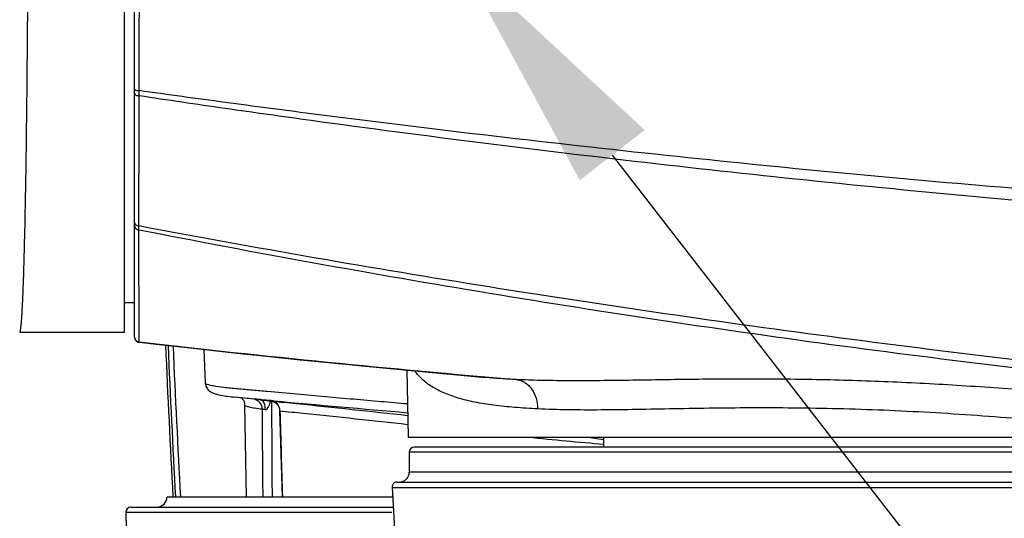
# Model space of a CAD drawing. Header units: millimetres. Extents: x 5828 to 6704, y 123 to 421.
# Tile 39 of 256: x 6404.38 to 6409.31, y 185.85 to 188.35. Entities that reach past the tile are written whole.
import ezdxf
from ezdxf import colors
from ezdxf.entities.mleader import LeaderData, LeaderLine
from ezdxf.math import Vec2, Vec3

# ---------------------------------------------------------------- set-up
doc = ezdxf.new("R2010")
doc.units = ezdxf.units.MM
for name, color, linetype in [('外形图', 7, 'Continuous'), ('多重引线', 7, 'Continuous'), ('尺寸标注', 7, 'Continuous')]:
    doc.layers.add(name, color=color, linetype=linetype)
doc.styles.get("Standard").update_dxf_attribs({"font": 'msyh.ttc'})
doc.styles.add('微软雅黑', font='msyh.ttc', dxfattribs={"height": 1.5})
doc.dimstyles.new('尺寸标注_1_20比例', dxfattribs={"dimtxt": 1.5, "dimasz": 1.25, "dimexe": 0.5, "dimexo": 0.4, "dimgap": 0.5, "dimtad": 1, "dimdec": 1, "dimlfac": 20, "dimdsep": 46, "dimtxsty": '微软雅黑', "dimcen": 0.09, "dimadec": 0, "dimazin": 0, "dimtp": 0.01, "dimtm": 0.01, "dimtfac": 1, "dimtdec": 1, "dimtofl": 0, "dimtmove": 0, "dimatfit": 3, "dimfxl": 1, "dimtolj": 1, "dimarcsym": 0})

# ---------------------------------------------------------------- blocks, each defined once
blk = doc.blocks.new('*D1101')
at = {"layer": 'Defpoints', "color": 0}
for p in [(6406.5795, 189.9086), (6402.4747, 188.6586), (6406.5795, 188.6586)]:
    blk.add_point(p, dxfattribs=at)
at = {"layer": '尺寸标注', "color": 0, "lineweight": -2}
for p, q in [((6402.4747, 191.1586), (6402.4747, 192.4086)), ((6406.1795, 189.9086), (6401.9747, 189.9086)), ((6406.1795, 188.6586), (6401.9747, 188.6586)), ((6402.4747, 187.4086), (6402.4747, 182.9454))]:
    blk.add_line(p, q, dxfattribs=at)
at = {"layer": '尺寸标注', "color": 0}
for points in [[(6402.2664, 191.1586), (6402.6831, 191.1586), (6402.4747, 189.9086)], [(6402.6831, 187.4086), (6402.2664, 187.4086), (6402.4747, 188.6586)]]:
    blk.add_solid(points, dxfattribs=at)
at = {"layer": '尺寸标注', "color": 0, "insert": (6401.2031, 184.552), "char_height": 1.5, "attachment_point": 5, "rotation": 90, "style": '微软雅黑'}
blk.add_mtext('\\A1;\\A1;{\\fAlibaba PuHuiTi 3.0 55 Regular|b0|i0|c134|p18;25}', dxfattribs=at)

msp = doc.modelspace()

# ---------------------------------------------------------------- linework, layer by layer
at = {"layer": '外形图', "linetype": 'ByBlock'}
for p, q in [((6404.9545, 186.7587), (6404.9545, 191.8086)), ((6404.9045, 186.7837), (6404.9045, 189.1979)), ((6404.977, 187.9678), (6404.9776, 187.9938)), ((6404.9755, 187.2957), (6404.9761, 187.3161)), ((6404.9767, 186.7351), (6404.9755, 187.2957)), ((6404.9045, 186.9336), (6404.9545, 186.9336)), ((6404.3793, 186.7837), (6404.9045, 186.7837)), ((6404.9766, 186.7338), (6404.9767, 186.7351)), ((6405.3005, 186.6977), (6405.3082, 186.5299)), ((6405.4976, 186.6764), (6405.6474, 186.6606)), ((6405.6474, 186.6606), (6405.7842, 186.6465)), ((6405.7842, 186.6465), (6405.9092, 186.6338)), ((6405.9092, 186.6338), (6406.0767, 186.6171)), ((6406.0767, 186.6171), (6406.2686, 186.5985)), ((6406.2686, 186.5985), (6406.4629, 186.5802)), ((6406.3175, 186.5938), (6406.3234, 186.2586)), ((6406.4629, 186.5802), (6406.7108, 186.5574)), ((6405.5843, 186.4446), (6405.4552, 186.4589)), ((6405.5842, 186.4465), (6405.5832, 186.4466)), ((6405.5843, 186.4446), (6405.5841, 186.4446)), ((6405.5841, 186.4446), (6405.6153, 186.4414)), ((6405.5844, 186.4465), (6405.5842, 186.4465)), ((6405.5869, 186.4443), (6405.5843, 186.4446)), ((6405.5847, 186.4464), (6405.5844, 186.4465)), ((6405.5846, 186.4446), (6405.6154, 186.4414)), ((6405.5907, 186.4459), (6405.5847, 186.4464)), ((6405.5905, 186.444), (6405.5869, 186.4443)), ((6405.6155, 186.4436), (6405.5907, 186.4459)), ((6405.6153, 186.4414), (6405.6382, 186.439)), ((6405.6156, 186.4436), (6405.6155, 186.4436)), ((6405.6386, 186.4415), (6405.6156, 186.4436)), ((6405.6382, 186.439), (6405.6405, 186.4387)), ((6405.6383, 186.4391), (6405.6405, 186.4387)), ((6405.6505, 186.4404), (6405.6386, 186.4415)), ((6405.6399, 186.4391), (6405.6399, 186.4388)), ((6405.6405, 186.4387), (6405.6426, 186.4383)), ((6405.6426, 186.4383), (6405.6467, 186.4371)), ((6405.5053, 186.421), (6405.5133, 185.9586)), ((6405.6807, 186.3912), (6405.6934, 185.9586)), ((6406.3234, 186.2586), (6412.6482, 186.2586)), ((6407.2239, 186.2586), (6407.3045, 186.2471)), ((6407.3045, 186.2086), (6407.3045, 186.2586)), ((6406.3295, 186.1836), (6406.3295, 186.0836)), ((6412.5795, 186.1836), (6406.3295, 186.1836)), ((6412.5545, 186.2086), (6406.3545, 186.2086)), ((6412.5795, 186.0836), (6406.3295, 186.0836)), ((6406.2436, 186.0072), (6412.9326, 186.0072)), ((6406.2686, 186.0336), (6412.925, 186.0337)), ((6406.2464, 185.9586), (6405.1169, 185.9586)), ((6404.9361, 185.9086), (6406.2493, 185.9086)), ((6404.9107, 185.8836), (6406.2426, 185.8834))]:
    msp.add_line(p, q, dxfattribs=at)
for points in [[(6404.9545, 186.7587), (6404.9545, 186.7581), (6404.9545, 186.7575), (6404.9546, 186.7569), (6404.9546, 186.7563), (6404.9547, 186.7557), (6404.9547, 186.7551), (6404.9548, 186.7545), (6404.9549, 186.7539), (6404.9551, 186.7533), (6404.9552, 186.7527), (6404.9554, 186.7522), (6404.9555, 186.7516), (6404.9557, 186.751), (6404.9559, 186.7505), (6404.9561, 186.7499), (6404.9563, 186.7493), (6404.9565, 186.7488), (6404.9568, 186.7482), (6404.957, 186.7477), (6404.9573, 186.7472), (6404.9576, 186.7466), (6404.9579, 186.7461), (6404.9582, 186.7456), (6404.9585, 186.7451), (6404.9588, 186.7446), (6404.9592, 186.7441), (6404.9595, 186.7436), (6404.9599, 186.7431), (6404.9603, 186.7427), (6404.9607, 186.7422), (6404.9611, 186.7418), (6404.9615, 186.7413), (6404.9619, 186.7409), (6404.9623, 186.7405), (6404.9628, 186.7401), (6404.9632, 186.7397), (6404.9637, 186.7393), (6404.9641, 186.7389), (6404.9646, 186.7386), (6404.9651, 186.7382), (6404.9656, 186.7379), (6404.9661, 186.7376), (6404.9666, 186.7373), (6404.9671, 186.7369), (6404.9676, 186.7367), (6404.9682, 186.7364), (6404.9687, 186.7361), (6404.9692, 186.7359), (6404.9698, 186.7356), (6404.9703, 186.7354), (6404.9709, 186.7352), (6404.9715, 186.735), (6404.972, 186.7348), (6404.9726, 186.7346), (6404.9732, 186.7345), (6404.9738, 186.7343), (6404.9744, 186.7342), (6404.9749, 186.7341), (6404.9755, 186.734), (6404.9761, 186.7339), (6404.9766, 186.7338)], [(6404.9766, 186.7338), (6405.062, 186.7241), (6405.1563, 186.7136), (6405.247, 186.7035), (6405.3341, 186.694), (6405.4976, 186.6764)], [(6405.3082, 186.5299), (6405.3089, 186.5234), (6405.3116, 186.5137), (6405.3158, 186.505), (6405.3209, 186.4979), (6405.3262, 186.4924), (6405.3314, 186.4881), (6405.3363, 186.4849), (6405.3411, 186.4822), (6405.3457, 186.48), (6405.3503, 186.4782), (6405.355, 186.4765), (6405.3598, 186.475), (6405.3649, 186.4735), (6405.3702, 186.4721), (6405.3759, 186.4708), (6405.3821, 186.4695), (6405.3886, 186.4682), (6405.3957, 186.467), (6405.4032, 186.4658), (6405.4112, 186.4645), (6405.4197, 186.4633), (6405.4289, 186.4621), (6405.4385, 186.4609), (6405.4488, 186.4597), (6405.4551, 186.4589)], [(6405.4895, 186.4551), (6405.4913, 186.4535), (6405.4952, 186.4493), (6405.4991, 186.4435), (6405.5025, 186.4362), (6405.5047, 186.4276), (6405.5053, 186.421)], [(6405.6467, 186.4371), (6405.6482, 186.4366), (6405.6497, 186.436), (6405.6512, 186.4353), (6405.6528, 186.4346), (6405.6544, 186.4337), (6405.656, 186.4328), (6405.6577, 186.4318), (6405.6593, 186.4307), (6405.6609, 186.4296), (6405.6625, 186.4283), (6405.6641, 186.4269), (6405.6657, 186.4254), (6405.6672, 186.4238), (6405.6688, 186.4222), (6405.6702, 186.4204), (6405.6716, 186.4185), (6405.673, 186.4164), (6405.6742, 186.4143), (6405.6754, 186.4121), (6405.6765, 186.4098), (6405.6775, 186.4073), (6405.6784, 186.4048), (6405.6791, 186.4022), (6405.6798, 186.3995), (6405.6802, 186.3967), (6405.6806, 186.3938), (6405.6807, 186.3912)], [(6406.2686, 186.0336), (6406.265, 186.0334), (6406.2614, 186.0326), (6406.258, 186.0313), (6406.2548, 186.0295), (6406.252, 186.0273), (6406.2494, 186.0247), (6406.2473, 186.0217), (6406.2456, 186.0185), (6406.2444, 186.015), (6406.2438, 186.0115), (6406.2436, 186.0078), (6406.2436, 186.0072)], [(6406.2436, 186.0072), (6406.2693, 185.559), (6406.3333, 184.5611)], [(6404.9357, 185.9086), (6404.9253, 185.9064), (6404.9168, 185.9001), (6404.9117, 185.8908), (6404.9107, 185.8836)], [(6404.9108, 185.8835), (6404.9348, 184.7532), (6404.9453, 184.5336)]]:
    msp.add_lwpolyline(points, dxfattribs=at)
for centre, radius, start, end in [((5891.3853, 189.1203), 513.5935, 359.874325, 359.993258), ((6412.755, 255.2986), 69.0033, 263.527663, 265.104529), ((6465.078, 189.2836), 60.0235, 182.449099, 183.174023), ((6465.078, 189.2836), 60.0109, 182.450997, 183.176328), ((6465.078, 189.2836), 59.9859, 182.456204, 183.177653), ((6405.5919, 186.4569), 0.013, 263.7801, 265.6516), ((6405.6852, 186.8103), 0.3742, 262.8353, 263.03), ((6416.6653, 307.1919), 121.2528, 264.787976, 265.106206), ((6405.6297, 186.3899), 0.0522, 0.4699, 1.5429), ((6410.1179, 217.9774), 31.8789, 264.25458, 264.93652), ((6408.5153, 192.2414), 6.1071, 258.41794, 258.56409), ((6406.3545, 186.1836), 0.025, 90, 180), ((6406.2795, 186.0836), 0.05, 270, 0), ((6405.0669, 185.9586), 0.05, 270, 0)]:
    msp.add_arc(centre, radius, start, end, dxfattribs=at)
for points, knots in [([(6404.3795, 186.7837), (6404.3807, 186.7837), (6404.3824, 186.7892), (6404.3841, 186.7971), (6404.3861, 186.8129), (6404.3881, 186.8335), (6404.3901, 186.8605), (6404.3921, 186.8931), (6404.394, 186.9316), (6404.3968, 186.994), (6404.4, 187.0857), (6404.4035, 187.2113), (6404.4069, 187.3569), (6404.4099, 187.521), (6404.4127, 187.702), (6404.4161, 187.9722), (6404.4194, 188.338), (6404.4217, 188.8007), (6404.4223, 189.1194), (6404.4223, 189.2819)], [0, 0, 0, 0, 0.00147, 0.005177, 0.01124, 0.019667, 0.030444, 0.04355, 0.058955, 0.076622, 0.118572, 0.169002, 0.227428, 0.293291, 0.365957, 0.444728, 0.617507, 0.804997, 1, 1, 1, 1]), ([(6404.9545, 188.0014), (6404.9545, 188.0009), (6404.9549, 187.9998), (6404.9563, 187.9984), (6404.9585, 187.9972), (6404.9613, 187.9961), (6404.9648, 187.9952), (6404.9687, 187.9944), (6404.973, 187.994), (6404.976, 187.9938), (6404.9776, 187.9938)], [0, 0, 0, 0, 0.057942, 0.131497, 0.227588, 0.347169, 0.488271, 0.647301, 0.819639, 1, 1, 1, 1]), ([(6404.9545, 187.9796), (6404.9545, 187.9789), (6404.9548, 187.9773), (6404.9562, 187.9752), (6404.9583, 187.9732), (6404.9622, 187.9708), (6404.9685, 187.9686), (6404.9741, 187.9679), (6404.977, 187.9678)], [0, 0, 0, 0, 0.081095, 0.170582, 0.273924, 0.39323, 0.67603, 1, 1, 1, 1]), ([(6404.9761, 187.3161), (6404.9762, 187.3658), (6404.9766, 187.583), (6404.9769, 187.8003), (6404.977, 187.9678)], [0, 0, 0, 0, 0.228836, 1, 1, 1, 1]), ([(6411.893, 187.2621), (6411.6037, 187.2781), (6411.0254, 187.3132), (6410.1586, 187.3758), (6409.2924, 187.4488), (6408.4271, 187.5321), (6407.5627, 187.6256), (6406.6995, 187.7291), (6405.9811, 187.8235), (6405.4071, 187.9041), (6405.1203, 187.9462), (6404.977, 187.9678)], [0, 0, 0, 0, 0.124952, 0.249924, 0.374914, 0.499918, 0.624931, 0.749951, 0.874974, 0.937487, 1, 1, 1, 1]), ([(6411.8881, 187.339), (6411.5993, 187.3528), (6411.0216, 187.3838), (6410.1557, 187.4407), (6409.2903, 187.5081), (6408.4258, 187.5857), (6407.5621, 187.6733), (6406.6994, 187.7703), (6405.9814, 187.8589), (6405.4076, 187.9343), (6405.1209, 187.9736), (6404.9776, 187.9938)], [0, 0, 0, 0, 0.124949, 0.249921, 0.374912, 0.499918, 0.624933, 0.749954, 0.874977, 0.937488, 1, 1, 1, 1]), ([(6404.9545, 187.3337), (6404.9545, 187.3326), (6404.9548, 187.3304), (6404.9564, 187.3262), (6404.9606, 187.3215), (6404.9677, 187.3176), (6404.9732, 187.3164), (6404.9761, 187.3161)], [0, 0, 0, 0, 0.105263, 0.21371, 0.448114, 0.712589, 1, 1, 1, 1]), ([(6404.9545, 187.3166), (6404.9545, 187.3141), (6404.9556, 187.309), (6404.9602, 187.3025), (6404.9671, 187.2977), (6404.9726, 187.2961), (6404.9755, 187.2957)], [0, 0, 0, 0, 0.232222, 0.474474, 0.731255, 1, 1, 1, 1]), ([(6412.0457, 186.347), (6411.4525, 186.3906), (6410.2674, 186.4952), (6408.7905, 186.6703), (6407.6126, 186.8372), (6406.4373, 187.0221), (6405.5591, 187.181), (6404.9755, 187.2957)], [0, 0, 0, 0, 0.249978, 0.499974, 0.624979, 0.749987, 1, 1, 1, 1]), ([(6412.0286, 186.3869), (6411.4373, 186.4321), (6410.2558, 186.5386), (6408.7831, 186.712), (6407.6081, 186.8747), (6406.7286, 187.0088), (6405.8511, 187.1553), (6405.2675, 187.2611), (6404.9761, 187.3161)], [0, 0, 0, 0, 0.249989, 0.499987, 0.624991, 0.749994, 0.874997, 1, 1, 1, 1]), ([(6404.9545, 186.7599), (6404.9545, 186.7569), (6404.9556, 186.7508), (6404.9604, 186.7429), (6404.9677, 186.7372), (6404.9737, 186.7354), (6404.9767, 186.7351)], [0, 0, 0, 0, 0.249922, 0.499887, 0.749917, 1, 1, 1, 1]), ([(6406.9724, 186.4002), (6406.9339, 186.4022), (6406.8603, 186.4067), (6406.7553, 186.4172), (6406.6745, 186.43), (6406.6155, 186.443), (6406.5633, 186.4571), (6406.5047, 186.4778), (6406.4435, 186.5091), (6406.3938, 186.5459), (6406.3676, 186.575), (6406.3569, 186.5901)], [0, 0, 0, 0, 0.174157, 0.333317, 0.47737, 0.543822, 0.606645, 0.721853, 0.824384, 0.916239, 1, 1, 1, 1]), ([(6406.3207, 186.4246), (6406.2763, 186.4284), (6406.1863, 186.4361), (6406.0494, 186.4481), (6405.9089, 186.4606), (6405.7651, 186.473), (6405.6433, 186.4843), (6405.5447, 186.4933), (6405.4713, 186.4998), (6405.4067, 186.5063), (6405.354, 186.5132), (6405.3265, 186.5194), (6405.3084, 186.5257), (6405.3082, 186.5299)], [0, 0, 0, 0, 0.131017, 0.265745, 0.403935, 0.545893, 0.690315, 0.763429, 0.837365, 0.905943, 0.956947, 0.987392, 1, 1, 1, 1]), ([(6406.8664, 186.547), (6406.8397, 186.5483), (6406.7878, 186.5512), (6406.736, 186.5552), (6406.7108, 186.5574)], [0, 0, 0, 0, 0.514361, 1, 1, 1, 1]), ([(6412.0528, 186.2989), (6411.9713, 186.3015), (6411.798, 186.3077), (6411.5241, 186.3206), (6411.2232, 186.339), (6410.8995, 186.3632), (6410.5574, 186.3925), (6410.2015, 186.4252), (6409.8363, 186.4588), (6409.4664, 186.4903), (6409.0963, 186.517), (6408.7306, 186.5364), (6408.4306, 186.5457), (6408.1962, 186.549), (6408.026, 186.5497), (6407.8603, 186.5489), (6407.6996, 186.5471), (6407.5444, 186.5447), (6407.3952, 186.5424), (6407.2526, 186.5408), (6407.117, 186.5405), (6406.989, 186.5421), (6406.9063, 186.545), (6406.8664, 186.547)], [0, 0, 0, 0, 0.047084, 0.100094, 0.158362, 0.221117, 0.287501, 0.356604, 0.427496, 0.499252, 0.570961, 0.641736, 0.710714, 0.744268, 0.777061, 0.808992, 0.839962, 0.869871, 0.898618, 0.926103, 0.952225, 0.976888, 1, 1, 1, 1]), ([(6406.8664, 186.547), (6406.8736, 186.5462), (6406.8881, 186.5429), (6406.9086, 186.533), (6406.927, 186.5186), (6406.9487, 186.4936), (6406.9676, 186.4537), (6406.9724, 186.4183), (6406.9724, 186.4002)], [0, 0, 0, 0, 0.110937, 0.224492, 0.342259, 0.465144, 0.725334, 1, 1, 1, 1]), ([(6405.5832, 186.4466), (6405.5725, 186.4475), (6405.5307, 186.4513), (6405.4888, 186.4552), (6405.4578, 186.4586)], [0, 0, 0, 0, 0.25663, 1, 1, 1, 1]), ([(6405.5941, 186.3996), (6405.5939, 186.411), (6405.5855, 186.4345), (6405.5636, 186.4465), (6405.5524, 186.4482)], [0, 0, 0, 0, 0.503718, 1, 1, 1, 1]), ([(6405.6074, 186.3966), (6405.6081, 186.4076), (6405.6082, 186.4244), (6405.5971, 186.4433), (6405.5905, 186.444)], [0, 0, 0, 0, 0.626182, 1, 1, 1, 1]), ([(6405.6074, 186.3966), (6405.6155, 186.3943), (6405.629, 186.4158), (6405.6326, 186.4305), (6405.6348, 186.4393)], [0, 0, 0, 0, 0.481124, 1, 1, 1, 1]), ([(6405.6386, 186.4391), (6405.6378, 186.4392), (6405.6344, 186.4396), (6405.6385, 186.4392), (6405.6396, 186.4391)], [0, 0, 0, 0, 0.407858, 1, 1, 1, 1]), ([(6405.6396, 186.4391), (6405.6813, 186.4351), (6405.9088, 186.4129), (6406.1359, 186.3877), (6406.3215, 186.3678)], [0, 0, 0, 0, 0.183319, 1, 1, 1, 1]), ([(6405.6818, 186.3913), (6405.6815, 186.4028), (6405.673, 186.4261), (6405.6507, 186.4379), (6405.6396, 186.4391)], [0, 0, 0, 0, 0.507532, 1, 1, 1, 1]), ([(6405.5053, 186.421), (6405.5053, 186.4184), (6405.5148, 186.4135), (6405.5305, 186.4094), (6405.5592, 186.404), (6405.5811, 186.4011), (6405.5941, 186.3996)], [0, 0, 0, 0, 0.083523, 0.27306, 0.578203, 1, 1, 1, 1]), ([(6405.5941, 186.3996), (6405.5947, 186.3996), (6405.5992, 186.399), (6405.6036, 186.3977), (6405.6074, 186.3966)], [0, 0, 0, 0, 0.132352, 1, 1, 1, 1]), ([(6405.6807, 186.3912), (6405.6807, 186.391), (6405.6812, 186.3907), (6405.6816, 186.3905), (6405.6818, 186.3903)], [0, 0, 0, 0, 0.312821, 1, 1, 1, 1]), ([(6405.6818, 186.3903), (6405.7213, 186.3864), (6405.9349, 186.3654), (6406.1482, 186.3415), (6406.3221, 186.3226)], [0, 0, 0, 0, 0.184648, 1, 1, 1, 1]), ([(6410.3704, 186.2586), (6410.2168, 186.2734), (6409.9062, 186.3041), (6409.5166, 186.3402), (6409.2021, 186.3648), (6408.9672, 186.3803), (6408.7349, 186.3922), (6408.5066, 186.4003), (6408.2836, 186.4045), (6408.0674, 186.4054), (6407.8591, 186.4036), (6407.66, 186.4002), (6407.4713, 186.3965), (6407.2938, 186.3941), (6407.1288, 186.3945), (6407.023, 186.3976), (6406.9724, 186.4002)], [0, 0, 0, 0, 0.136002, 0.275067, 0.344767, 0.414048, 0.48251, 0.549756, 0.615395, 0.679048, 0.740352, 0.798956, 0.854527, 0.906747, 0.955324, 1, 1, 1, 1])]:
    msp.add_open_spline(points, degree=3, knots=knots, dxfattribs=at)
for points in [[(6405.6399, 186.4388), (6405.6408, 186.2787), (6405.6417, 186.1187), (6405.6427, 185.9586)], [(6405.5977, 185.9586), (6405.5964, 186.1056), (6405.5952, 186.2526), (6405.5941, 186.3996)], [(6405.6818, 186.3903), (6405.6862, 186.2464), (6405.6904, 186.1025), (6405.6946, 185.9586)]]:
    msp.add_open_spline(points, degree=3, dxfattribs=at)

# ---------------------------------------------------------------- dimensions: what is measured, and where the dimension line sits
at = {"layer": '尺寸标注'}
dim = msp.add_linear_dim(base=(6402.4747, 188.6586), p1=(6406.5795, 189.9086), p2=(6406.5795, 188.6586), angle=90, text='\\A1;{\\fAlibaba PuHuiTi 3.0 55 Regular|b0|i0|c134|p18;<>}', dimstyle='尺寸标注_1_20比例', dxfattribs=at)
dim.commit()
dim.dimension.update_dxf_attribs({"geometry": '*D1101', "text_midpoint": (6401.2031, 184.552)})

# ---------------------------------------------------------------- leaders
at = {"layer": '多重引线'}
ml = msp.add_multileader_mtext('Standard', dxfattribs=at)
ml.set_content('{\\fAlibaba PuHuiTi 3.0 65 Medium|b0|i0|c134|p18;\\C256;2\\C0;×\\C256;M4 depth8}')
ml.set_leader_properties(linetype='ByLayer')
ml.build(insert=Vec2(0, 0))
ml.multileader.update_dxf_attribs({"text_left_attachment_type": 5, "text_right_attachment_type": 5, "dogleg_length": 2, "arrow_head_size": 1.25})
ctx = ml.context
ctx.base_point, ctx.char_height, ctx.arrow_head_size, ctx.landing_gap_size, ctx.plane_origin = Vec3(6416.3734, 178.6099), 1.5, 1.25, 0.5, Vec3(6406.7513, 189.9248)
ctx.left_attachment, ctx.right_attachment = 5, 5
notes = []
notes.append((ctx, [(0, (1, 1, 0), (6414.3734, 178.6099), (1, 0), 2, [(0, [(6406.5795, 188.6586)], 0, [])])]))
ctx.mtext.insert, ctx.mtext.flow_direction = Vec3(6416.8734, 180.6848), 5
for ctx, leaders in notes:
    for number, flags, end, landing, length, lines in leaders:
        leader = LeaderData()
        leader.index, (leader.has_last_leader_line, leader.has_dogleg_vector, leader.attachment_direction) = number, flags
        leader.last_leader_point, leader.dogleg_vector, leader.dogleg_length = Vec3(end), Vec3(landing), length
        for number, points, colour, breaks in lines:
            line = LeaderLine()
            line.index, line.vertices, line.color, line.breaks = number, Vec3.list(points), colors.encode_raw_color(colour), breaks
            leader.lines.append(line)
        ctx.leaders.append(leader)

doc.saveas('drawing.dxf')
